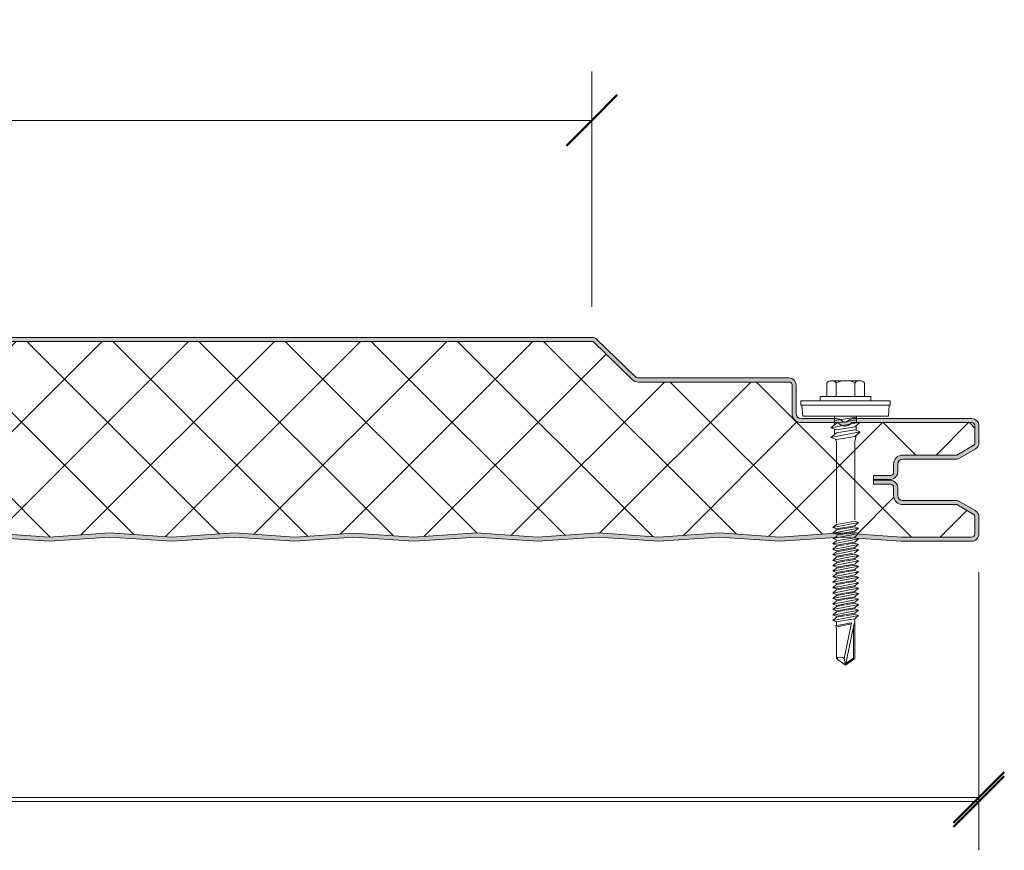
# Model space of a CAD drawing. Header units: millimetres. Extents: x 12686 to 20863, y -5950 to 1224.
# Tile 8 of 10: x 13591 to 13834, y -5251 to -5046. Entities that reach past the tile are written whole.
import ezdxf

# ---------------------------------------------------------------- set-up
doc = ezdxf.new("R2010")
doc.units = ezdxf.units.MM
for name, color, linetype, lineweight in [('A-ANNO-DIMS', 211, 'Continuous', 9), ('A-ANNO-DIMS-5', 211, 'Continuous', 9), ('A-DETL-GENF', 92, 'Continuous', 13)]:
    doc.layers.add(name, color=color, linetype=linetype, lineweight=lineweight)
doc.styles.add('Yu Gothic', font='Yu Gothic.ttf', dxfattribs={"height": 15})
doc.dimstyles.new('Diagonal', dxfattribs={"dimscale": 304.8, "dimtxt": 17.413553, "dimasz": 0.04101, "dimexe": 0.03937, "dimexo": 0.024606, "dimgap": 0.024606, "dimtad": 1, "dimdec": 0, "dimzin": 0, "dimdsep": 46, "dimtxsty": 'Yu Gothic', "dimblk1": 'OBLIQUE', "dimblk2": 'OBLIQUE', "dimsah": 1, "dimcen": 0.09, "dimazin": 0, "dimtfac": 1, "dimtdec": 4, "dimtix": 1, "dimtmove": 0, "dimatfit": 3, "dimfxl": 1, "dimtvp": 1, "dimtfill": 1, "dimtolj": 1, "dimtzin": 0, "dimarcsym": 2})

# ---------------------------------------------------------------- blocks, each defined once
blk = doc.blocks.new('HFX 1000 - 1 RIB - SATINLINE - HFX 1000 50mm - 1 RIB - SATINLINE-4428270-ALL PANELS 3')
at = {"layer": 'A-DETL-GENF'}
h = blk.add_hatch(color=256, dxfattribs=at)
h.paths.add_polyline_path([(259.08, -0.04), (274.65, 0.99), (289.57, -0.01), (304.01, 0.96), (318.87, -0.04), (334.37, 0.99), (349.28, -0.01), (364.37, 0.99), (379.14, 0), (394.09, 0.99), (409.35, -0.03), (424.42, 0.94), (439, -0.04), (454.74, 0.98), (469.42, -0.01), (484.51, 0.99), (499.28, 0), (514.23, 0.99), (529.14, -0.01), (544.51, 0.97), (559.42, -0.03), (575.07, 0.97), (589.7, -0.01), (604.16, 0.96), (619.08, -0.04), (634.65, 0.99), (649.57, -0.01), (664.25, 0.94), (678.87, -0.04), (694.37, 0.99), (709.28, -0.01), (724.37, 0.99), (739.14, 0), (754.09, 0.99), (769, -0.01), (784.37, 0.97), (799.28, -0.03), (814.65, 0.99), (829.57, -0.01), (844.01, 0.96), (858.87, -0.04), (874.37, 0.99), (889.28, -0.01), (904.37, 0.99), (919.14, 0), (934.09, 0.99), (949, -0.01), (964.09, 0.99), (979.2, 0), (996.6, 0.05), (997, 0.19), (997.27, 0.34), (997.57, 0.63), (997.82, 1), (997.96, 1.43), (998, 1.86), (998, 5.96), (997.9, 6.52), (997.76, 6.86), (997.48, 7.23), (997, 7.57), (993.22, 9.75), (992.79, 9.93), (992.32, 9.99), (978.89, 10.04), (978.6, 10.16), (978.35, 10.35), (978.16, 10.59), (978.04, 10.88), (978, 11.19), (977.99, 13.31), (977.94, 13.66), (977.76, 14.09), (977.48, 14.47), (977.1, 14.75), (976.67, 14.93), (976.2, 14.99), (972, 14.99), (972, 13.99), (976.41, 13.97), (976.77, 13.76), (976.98, 13.4), (977, 13.19), (977, 11.19), (977.08, 10.63), (977.3, 10.09), (977.65, 9.64), (978.1, 9.29), (978.63, 9.07), (979.2, 8.99), (992.54, 8.99), (996.77, 6.52), (996.98, 6.16), (997, 5.96), (996.98, 1.61), (996.8, 1.27), (996.49, 1.05), (996.12, 1), (978.1, 1.05), (964, 2), (948.86, 1), (934, 2), (919.14, 1), (904.28, 2), (889.28, 0.99), (874.28, 2), (858.45, 0.99), (844.01, 1.96), (829.57, 0.99), (814.57, 2), (799.28, 0.97), (784, 2), (768.86, 1), (754, 2), (739.14, 1), (724.28, 2), (709.14, 1), (694.28, 2), (678.45, 0.99), (664.01, 1.96), (649.57, 0.99), (634.57, 2), (619.08, 0.96), (604.14, 1.96), (589.7, 0.99), (574.7, 2), (559.14, 0.99), (544.14, 2), (529, 1), (514.14, 2), (499.28, 1), (484.42, 2), (469.28, 1), (454.42, 2), (438.94, 0.97), (424.14, 1.96), (409, 0.99), (394, 2), (379.14, 1), (364.28, 2), (349.28, 0.99), (334.28, 2), (318.45, 0.99), (304.01, 1.96), (289.57, 0.99), (274.57, 2), (259.08, 0.96), (244.14, 1.96), (229.7, 0.99), (214.7, 2), (199, 1), (184.14, 2), (169, 1), (154.14, 2), (139.28, 1), (124.42, 2), (109.42, 0.99), (94.42, 2), (78.94, 0.97), (64.14, 1.96), (48.97, 1), (34, 2), (19.11, 1), (1.59, 1.02), (1.23, 1.23), (1.03, 1.59), (1, 1.8), (1, 9.3), (0.93, 9.86), (0.71, 10.4), (0.36, 10.85), (-0.1, 11.2), (-0.63, 11.42), (-1.2, 11.5), (-20.41, 11.52), (-20.77, 11.73), (-20.97, 12.09), (-21, 12.3), (-20.97, 13.4), (-20.77, 13.76), (-20.41, 13.97), (-20.2, 14), (-16, 14), (-16, 15), (-20.2, 15), (-20.67, 14.93), (-21.15, 14.72), (-21.47, 14.47), (-21.76, 14.1), (-21.94, 13.66), (-22, 13.2), (-21.99, 12.21), (-21.94, 11.83), (-21.76, 11.4), (-21.47, 11.02), (-21, 10.7), (-20.67, 10.56), (-20.2, 10.5), (-0.89, 10.45), (-0.6, 10.33), (-0.35, 10.14), (-0.15, 9.86), (-0.04, 9.61), (0, 9.3), (0, 1.8), (0.1, 1.23), (0.24, 0.9), (0.53, 0.52), (1, 0.2), (1.33, 0.06), (2.22, 0), (19.98, 0.05), (34.05, 1), (49.35, -0.03), (64.14, 0.96), (79, -0.04), (94.51, 0.99), (109.67, 0.01), (124.51, 0.99), (139.28, 0), (154.23, 0.99), (169.14, -0.01), (184.51, 0.97), (199.42, -0.03), (214.79, 0.99), (229.7, -0.01), (244.16, 0.96), (251.62, 0.46)])
h.paths.add_polyline_path([(976.2, 15.19), (976.67, 15.25), (977.1, 15.43), (977.48, 15.72), (977.81, 16.22), (977.94, 16.52), (978, 17.37), (978.04, 19.3), (978.16, 19.59), (978.35, 19.84), (978.63, 20.04), (978.89, 20.15), (979.2, 20.19), (992.54, 20.22), (992.79, 20.25), (993.22, 20.43), (997.1, 22.67), (997.48, 22.96), (997.76, 23.33), (997.94, 23.76), (998, 24.23), (997.99, 28.51), (997.9, 28.97), (997.76, 29.29), (997.48, 29.66), (997, 29.99), (996.67, 30.13), (996.04, 30.19), (966.7, 30.15), (966.36, 30.05), (965.76, 29.67), (965.38, 29.4), (964.92, 29.33), (964.48, 29.47), (963.68, 30.04), (963.32, 30.15), (962.95, 30.19), (953.89, 30.23), (953.6, 30.35), (953.23, 30.7), (953.15, 30.82), (953.04, 31.08), (953, 31.39), (953, 38.39), (952.9, 38.97), (952.76, 39.29), (952.48, 39.66), (952, 39.99), (951.67, 40.13), (951.2, 40.19), (913.85, 40.23), (913.56, 40.35), (913.07, 40.77), (903.63, 49.89), (903.55, 49.96), (902.99, 50.15), (902.66, 50.19), (452.34, 50.15), (452.2, 50.13), (451.67, 49.88), (451.41, 49.68), (441.73, 40.33), (441.48, 40.23), (441.17, 40.19), (413.85, 40.23), (413.56, 40.35), (413.07, 40.77), (403.71, 49.84), (403.4, 50.02), (402.99, 50.15), (402.66, 50.19), (-47.66, 50.15), (-47.79, 50.13), (-48.22, 49.96), (-48.7, 49.58), (-55.75, 42.64), (-55.91, 42.3), (-55.99, 41.93), (-55.98, 41.55), (-55.88, 41.19), (-55.7, 40.86), (-55.44, 40.58), (-55.13, 40.37), (-54.54, 40.21), (-54.26, 40.19), (-26.2, 40.14), (-0.57, 32.28), (-0.33, 32.09), (-0.15, 31.84), (-0.04, 31.56), (0, 31.26), (-0.04, 21.08), (-0.16, 20.79), (-0.35, 20.54), (-0.63, 20.34), (-0.89, 20.23), (-1.2, 20.19), (-20.41, 20.16), (-20.67, 20.13), (-21.1, 19.95), (-21.47, 19.66), (-21.76, 19.29), (-21.94, 18.86), (-22, 18.39), (-22, 16.99), (-21.9, 16.42), (-21.76, 16.09), (-21.47, 15.72), (-21, 15.39), (-20.67, 15.25), (-19.84, 15.19), (-16, 15.24), (-16, 16.19), (-20.41, 16.22), (-20.77, 16.42), (-20.97, 16.78), (-21, 16.99), (-20.97, 18.6), (-20.77, 18.96), (-20.41, 19.16), (-20.2, 19.19), (-1.2, 19.19), (-0.63, 19.26), (-0.1, 19.48), (0.36, 19.83), (0.71, 20.29), (0.93, 20.82), (1, 21.39), (1, 31.26), (0.93, 31.81), (0.72, 32.33), (0.39, 32.78), (-0.05, 33.13), (-0.56, 33.36), (-26.2, 41.19), (-54.54, 41.21), (-54.82, 41.36), (-54.97, 41.61), (-54.99, 41.86), (-54.88, 42.13), (-54.54, 42.49), (-47.66, 49.19), (402.99, 49.19), (412.62, 39.81), (413.07, 39.47), (413.59, 39.26), (414.15, 39.19), (441.17, 39.19), (441.73, 39.26), (442.26, 39.47), (442.71, 39.81), (452.34, 49.19), (902.99, 49.19), (912.62, 39.81), (913.07, 39.47), (913.59, 39.26), (914.15, 39.19), (951.41, 39.16), (951.77, 38.96), (951.98, 38.6), (952, 38.39), (952, 31.39), (952.08, 30.82), (952.3, 30.29), (952.65, 29.83), (953.1, 29.48), (953.63, 29.26), (954.2, 29.19), (963.35, 29.19), (963.67, 28.83), (964.07, 28.55), (964.52, 28.38), (965, 28.32), (965.48, 28.38), (965.93, 28.55), (966.33, 28.83), (966.65, 29.19), (996.41, 29.16), (996.77, 28.96), (996.98, 28.6), (997, 28.39), (996.98, 24.02), (996.77, 23.66), (996.6, 23.54), (992.54, 21.19), (979.2, 21.19), (978.63, 21.11), (978.1, 20.9), (977.65, 20.55), (977.3, 20.09), (977.08, 19.56), (977, 18.99), (976.98, 16.78), (976.77, 16.42), (976.41, 16.22), (976.2, 16.19), (972, 16.19), (972.03, 15.19), (975.62, 15.19)])
h = blk.add_hatch(dxfattribs=at)
h.set_pattern_fill('FP_1', color=256, style=0, pattern_type=2)
h.set_pattern_definition([(45, (-12829.426, 5174.747), (-10.606602, 10.606602), []), (135, (-12829.426, 5174.747), (-10.606602, -10.606602), [])])
h.paths.add_polyline_path([(619.08, 0.96), (634.57, 2), (649.57, 0.99), (664.01, 1.96), (678.87, 0.96), (694.28, 2), (709.28, 0.99), (724.28, 2), (739.14, 1), (754, 2), (769, 0.99), (784, 2), (799.28, 0.97), (814.57, 2), (829.57, 0.99), (844.01, 1.96), (858.87, 0.96), (874.28, 2), (889.28, 0.99), (904.28, 2), (919.14, 1), (934, 2), (949, 0.99), (964, 2), (978.9, 1), (996.49, 1.05), (996.8, 1.27), (996.91, 1.43), (997, 1.8), (997, 5.96), (996.9, 6.36), (996.6, 6.65), (992.54, 8.99), (979.2, 8.99), (978.63, 9.07), (978.1, 9.29), (977.65, 9.64), (977.3, 10.09), (977.08, 10.63), (977, 11.19), (977, 13.19), (976.9, 13.59), (976.6, 13.89), (976.2, 13.99), (972, 13.99), (972, 16.19), (976.41, 16.22), (976.77, 16.42), (976.9, 16.59), (977, 16.99), (977, 18.99), (977.08, 19.56), (977.3, 20.09), (977.65, 20.55), (978.1, 20.9), (978.63, 21.11), (979.2, 21.19), (992.54, 21.19), (996.77, 23.66), (996.9, 23.83), (997, 24.23), (997, 28.39), (996.9, 28.79), (996.6, 29.08), (996.2, 29.19), (966.65, 29.19), (966.33, 28.83), (965.93, 28.55), (965.48, 28.38), (965, 28.32), (964.52, 28.38), (964.07, 28.55), (963.67, 28.83), (963.35, 29.19), (954.2, 29.19), (953.63, 29.26), (952.95, 29.6), (952.65, 29.83), (952.3, 30.29), (952.08, 30.82), (952, 31.39), (952, 38.39), (951.9, 38.79), (951.6, 39.08), (951.2, 39.19), (914.15, 39.19), (913.59, 39.26), (913.07, 39.47), (912.62, 39.81), (902.99, 49.19), (452.34, 49.19), (442.71, 39.81), (442.26, 39.47), (441.73, 39.26), (441.17, 39.19), (414.15, 39.19), (413.59, 39.26), (413.07, 39.47), (412.62, 39.81), (402.99, 49.19), (-47.66, 49.19), (-54.91, 42.11), (-54.97, 41.98), (-54.95, 41.56), (-54.79, 41.34), (-54.54, 41.21), (-54.4, 41.19), (-26.2, 41.19), (-0.56, 33.36), (-0.05, 33.13), (0.39, 32.78), (0.72, 32.33), (0.93, 31.81), (1, 31.26), (1, 21.39), (0.93, 20.82), (0.71, 20.29), (0.36, 19.83), (-0.1, 19.48), (-0.63, 19.26), (-1.2, 19.19), (-20.41, 19.16), (-20.77, 18.96), (-20.89, 18.79), (-21, 18.39), (-21, 16.99), (-20.89, 16.59), (-20.6, 16.3), (-20.2, 16.19), (-16, 16.19), (-16, 14), (-20.41, 13.97), (-20.77, 13.76), (-20.89, 13.6), (-21, 13.2), (-21, 12.3), (-20.89, 11.9), (-20.6, 11.6), (-20.2, 11.5), (-1.2, 11.5), (-0.63, 11.42), (-0.1, 11.2), (0.36, 10.85), (0.71, 10.4), (0.93, 9.86), (1, 9.3), (1, 1.8), (1.11, 1.4), (1.4, 1.1), (1.8, 1), (19.11, 1), (34, 2), (49.35, 0.97), (64.14, 1.96), (79, 0.96), (94.42, 2), (109.67, 1.01), (124.42, 2), (139.28, 1), (154.14, 2), (169.14, 0.99), (184.14, 2), (199.42, 0.97), (214.7, 2), (229.7, 0.99), (244.14, 1.96), (259.08, 0.96), (274.57, 2), (289.57, 0.99), (304.01, 1.96), (318.87, 0.96), (334.28, 2), (349.28, 0.99), (364.28, 2), (379.14, 1), (394, 2), (409.35, 0.97), (424.14, 1.96), (439, 0.96), (454.42, 2), (469.42, 0.99), (484.42, 2), (499.28, 1), (514.14, 2), (529.14, 0.99), (544.14, 2), (559.42, 0.97), (574.7, 2), (589.7, 0.99), (604.14, 1.96)])
for p, q in [((902.66, 50.19), (652.66, 50.19)), ((902.99, 49.19), (652.66, 49.19)), ((912.62, 39.81), (902.99, 49.19)), ((913.31, 40.53), (903.92, 49.68)), ((951.2, 40.19), (914.15, 40.19)), ((951.2, 39.19), (914.15, 39.19)), ((960.52, 38.98), (960.52, 35.65)), ((961.68, 39.51), (968.64, 39.51)), ((962.84, 38.98), (962.84, 35.65)), ((967.48, 38.98), (967.48, 35.65)), ((969.8, 38.98), (969.8, 35.65)), ((952, 31.39), (952, 38.39)), ((953, 31.39), (953, 38.39)), ((976.16, 34.51), (954.16, 34.51)), ((954.16, 34.51), (954.16, 33.51)), ((971.41, 35.65), (958.91, 35.65)), ((958.91, 35.65), (958.91, 34.51)), ((971.41, 34.51), (971.41, 35.65)), ((976.16, 33.51), (976.16, 34.51)), ((954.16, 33.51), (976.16, 33.51)), ((954.41, 33.51), (954.63, 30.81)), ((975.69, 30.81), (975.91, 33.51)), ((962.95, 30.19), (954.2, 30.19)), ((963.35, 29.19), (954.2, 29.19)), ((975.69, 30.81), (954.63, 30.81)), ((961.55, 27.89), (968.77, 29.29)), ((962.47, 30.81), (962.47, 28.69)), ((967.86, 30.55), (962.47, 29.73)), ((967.86, 29.83), (962.91, 29.07)), ((996.2, 29.19), (966.65, 29.19)), ((996.2, 30.19), (967.05, 30.19)), ((968.77, 29.29), (967.41, 28.11)), ((967.86, 30.81), (967.86, 29.11)), ((962.91, 29.07), (961.55, 27.89)), ((962.91, 27.42), (961.55, 27.89)), ((961.55, 25.52), (968.77, 26.92)), ((962.91, 26.7), (961.55, 25.52)), ((962.47, 27.57), (962.47, 26.31)), ((967.41, 28.11), (962.91, 27.42)), ((967.41, 27.38), (962.91, 26.7)), ((968.77, 26.92), (967.41, 27.38)), ((967.41, 25.74), (968.77, 26.92)), ((967.77, 28.43), (967.77, 27.26)), ((997, 24.23), (997, 28.39)), ((998, 24.23), (998, 28.39)), ((961.55, 25.52), (962.91, 25.05)), ((962.6, 25.16), (962.92, 24.42)), ((962.91, 25.05), (967.41, 25.74)), ((962.92, 24.42), (962.92, 4.42)), ((967.42, 24.46), (967.79, 26.07)), ((967.42, 5.25), (967.42, 24.46)), ((992.54, 21.19), (996.6, 23.54)), ((993.22, 20.43), (997.1, 22.67)), ((979.2, 21.19), (992.54, 21.19)), ((979.2, 20.19), (992.32, 20.19)), ((977, 16.99), (977, 18.99)), ((978, 16.99), (978, 18.99)), ((972, 15.21), (972, 16.19)), ((972, 16.19), (976.2, 16.19)), ((972, 13.99), (972, 15.21)), ((972, 15.19), (976.2, 15.19)), ((976.2, 14.99), (972, 14.99)), ((976.2, 13.99), (972, 13.99)), ((977, 11.19), (977, 13.19)), ((978, 11.19), (978, 13.19)), ((992.32, 9.99), (979.2, 9.99)), ((997.1, 7.51), (993.22, 9.75)), ((992.54, 8.99), (979.2, 8.99)), ((996.6, 6.65), (992.54, 8.99)), ((962.91, 4.12), (967.41, 4.87)), ((968.31, 4.56), (967.41, 4.87)), ((997, 1.8), (997, 5.96)), ((998, 1.8), (998, 5.96)), ((962.01, 3.34), (968.31, 4.56)), ((962.91, 4.12), (962.01, 3.34)), ((962.01, 3.34), (962.91, 3.03)), ((962.01, 1.99), (968.31, 3.21)), ((962.91, 2.77), (962.01, 1.99)), ((962.91, 3.03), (967.41, 3.78)), ((967.41, 3.52), (962.91, 2.77)), ((967.41, 2.43), (962.91, 1.68)), ((968.31, 4.56), (967.41, 3.78)), ((968.31, 3.21), (967.41, 3.52)), ((968.31, 3.21), (967.41, 2.43)), ((754, 2), (769, 0.99)), ((754, 1), (769, -0.01)), ((769, 0.99), (784, 2)), ((769, -0.01), (784, 1)), ((784, 2), (799.28, 0.97)), ((784, 1), (799.28, -0.03)), ((799.28, 0.97), (814.57, 2)), ((799.28, -0.03), (814.57, 1)), ((814.57, 2), (829.57, 0.99)), ((814.57, 1), (829.57, -0.01)), ((829.57, 0.99), (844.01, 1.96)), ((829.57, -0.01), (844.01, 0.96)), ((844.01, 1.96), (858.87, 0.96)), ((844.01, 0.96), (858.87, -0.04)), ((858.87, 0.96), (874.28, 2)), ((858.87, -0.04), (874.28, 1)), ((874.28, 2), (889.28, 0.99)), ((874.28, 1), (889.28, -0.01)), ((889.28, 0.99), (904.28, 2)), ((889.28, -0.01), (904.28, 1)), ((904.28, 2), (919.14, 1)), ((904.28, 1), (919.14, 0)), ((919.14, 1), (934, 2)), ((919.14, 0), (934, 1)), ((934, 2), (949, 0.99)), ((934, 1), (949, -0.01)), ((949, 0.99), (964, 2)), ((949, -0.01), (964, 1)), ((962.01, 1.99), (962.91, 1.68)), ((962.01, 0.64), (963.11, 0.86)), ((962.01, 0.64), (962.91, 0.33)), ((962.91, 0.08), (962.01, -0.7)), ((962.4, 0.72), (962.99, 1.18)), ((967.41, 2.18), (962.91, 1.42)), ((962.91, 0.08), (963.76, 0.22)), ((962.92, 0.82), (968.31, 1.87)), ((963.76, 0.22), (967.41, 0.83)), ((964, 2), (978.9, 1)), ((964, 1), (978.86, 0)), ((968.31, 0.52), (964.26, -0.27)), ((968.31, 0.52), (967.18, 0.91)), ((968.31, 1.87), (967.24, 0.8)), ((968.31, 1.87), (967.41, 2.18)), ((968.31, 0.52), (967.41, -0.26)), ((978.86, 0), (996.07, 0)), ((978.9, 1), (996.12, 1)), ((964.26, -0.27), (962.01, -0.7)), ((962.01, -0.7), (962.91, -1.01)), ((962.91, -1.27), (962.01, -2.05)), ((962.01, -2.05), (965.4, -1.39)), ((962.01, -2.05), (962.91, -2.36)), ((962.91, -1.01), (964.71, -0.71)), ((964.93, -0.93), (962.91, -1.27)), ((965.88, -1.86), (962.91, -2.36)), ((966.11, -2.08), (962.91, -2.62)), ((964.71, -0.71), (967.41, -0.26)), ((967.41, -0.52), (965.25, -0.88)), ((965.4, -1.39), (968.31, -0.83)), ((967.41, -1.61), (965.88, -1.86)), ((967.41, -1.86), (966.11, -2.08)), ((966.55, -2.52), (968.31, -2.17)), ((968.31, -2.17), (967.38, -2.96)), ((968.31, -0.83), (967.41, -0.52)), ((968.31, -0.83), (967.41, -1.61)), ((968.31, -2.17), (967.41, -1.86)), ((962.01, -3.4), (966.55, -2.52)), ((962.91, -2.62), (962.01, -3.4)), ((962.01, -3.4), (962.91, -3.71)), ((962.91, -3.96), (962.01, -4.74)), ((962.01, -4.74), (965.4, -4.08)), ((962.01, -4.74), (962.91, -5.05)), ((962.91, -3.71), (967.06, -3.01)), ((964.93, -3.62), (962.91, -3.96)), ((965.88, -4.56), (962.91, -5.05)), ((967.41, -3.21), (965.25, -3.57)), ((967.41, -4.56), (965.25, -4.92)), ((965.4, -4.08), (968.31, -3.52)), ((967.41, -4.3), (965.88, -4.56)), ((968.31, -3.52), (967.41, -3.21)), ((968.31, -3.52), (967.41, -4.3)), ((968.31, -4.87), (967.41, -4.56)), ((962.91, -5.32), (962.01, -6.1)), ((962.01, -6.1), (965.4, -5.44)), ((962.01, -6.1), (962.91, -6.41)), ((962.91, -6.66), (962.01, -7.44)), ((962.01, -7.44), (965.4, -6.78)), ((964.93, -4.98), (962.91, -5.32)), ((965.88, -5.91), (962.91, -6.41)), ((964.93, -6.32), (962.91, -6.66)), ((965.88, -7.25), (962.91, -7.75)), ((967.41, -5.9), (965.25, -6.26)), ((967.41, -7.25), (965.25, -7.61)), ((965.4, -5.44), (968.31, -4.87)), ((965.4, -6.78), (968.31, -6.21)), ((967.41, -5.65), (965.88, -5.91)), ((967.41, -6.99), (965.88, -7.25)), ((968.31, -4.87), (967.41, -5.65)), ((968.31, -6.21), (967.41, -5.9)), ((968.31, -6.21), (967.41, -6.99)), ((968.31, -7.56), (967.41, -7.25)), ((962.01, -7.44), (962.91, -7.75)), ((962.91, -8), (962.01, -8.78)), ((962.01, -8.78), (965.4, -8.12)), ((962.01, -8.78), (962.91, -9.09)), ((962.91, -9.35), (962.01, -10.13)), ((962.01, -10.13), (965.4, -9.47)), ((964.93, -7.66), (962.91, -8)), ((965.88, -8.6), (962.91, -9.09)), ((964.93, -9.01), (962.91, -9.35)), ((967.41, -8.6), (965.25, -8.96)), ((965.4, -8.12), (968.31, -7.56)), ((965.4, -9.47), (968.31, -8.91)), ((967.41, -8.34), (965.88, -8.6)), ((967.41, -9.69), (965.88, -9.94)), ((968.31, -7.56), (967.41, -8.34)), ((968.31, -8.91), (967.41, -8.6)), ((968.31, -8.91), (967.41, -9.69)), ((962.01, -10.13), (962.91, -10.44)), ((962.91, -10.7), (962.01, -11.48)), ((962.01, -11.48), (965.4, -10.82)), ((962.01, -11.48), (962.91, -11.79)), ((962.91, -12.04), (962.01, -12.82)), ((965.88, -9.94), (962.91, -10.44)), ((964.93, -10.36), (962.91, -10.7)), ((965.88, -11.29), (962.91, -11.79)), ((964.93, -11.7), (962.91, -12.04)), ((967.41, -9.94), (965.25, -10.3)), ((967.41, -11.29), (965.25, -11.65)), ((965.4, -10.82), (968.31, -10.25)), ((965.4, -12.17), (968.31, -11.6)), ((967.41, -11.04), (965.88, -11.29)), ((968.31, -10.25), (967.41, -9.94)), ((968.31, -10.25), (967.41, -11.04)), ((968.31, -11.6), (967.41, -11.29)), ((968.31, -11.6), (967.41, -12.38)), ((962.01, -12.82), (965.4, -12.17)), ((962.01, -12.82), (962.91, -13.13)), ((962.91, -13.39), (962.01, -14.17)), ((962.01, -14.17), (965.4, -13.51)), ((962.01, -14.17), (962.91, -14.48)), ((965.88, -12.64), (962.91, -13.13)), ((964.93, -13.05), (962.91, -13.39)), ((965.88, -13.98), (962.91, -14.48)), ((964.93, -14.4), (962.91, -14.74)), ((967.41, -12.64), (965.25, -13)), ((967.41, -13.98), (965.25, -14.34)), ((965.4, -13.51), (968.31, -12.95)), ((965.4, -14.86), (968.31, -14.29)), ((967.41, -12.38), (965.88, -12.64)), ((967.41, -13.73), (965.88, -13.98)), ((968.31, -12.95), (967.41, -12.64)), ((968.31, -12.95), (967.41, -13.73)), ((968.31, -14.29), (967.41, -13.98)), ((968.31, -14.29), (967.41, -15.08)), ((962.91, -14.74), (962.01, -15.52)), ((962.01, -15.52), (965.4, -14.86)), ((962.01, -15.52), (962.91, -15.83)), ((962.91, -16.08), (962.01, -16.86)), ((962.01, -16.86), (965.4, -16.21)), ((962.01, -16.86), (962.91, -17.17)), ((965.88, -15.33), (962.91, -15.83)), ((964.93, -15.74), (962.91, -16.08)), ((965.88, -16.68), (962.91, -17.17)), ((967.41, -15.33), (965.25, -15.69)), ((967.41, -16.68), (965.25, -17.04)), ((965.4, -16.21), (968.31, -15.64)), ((967.41, -15.08), (965.88, -15.33)), ((967.41, -16.42), (965.88, -16.68)), ((968.31, -15.64), (967.41, -15.33)), ((968.31, -15.64), (967.41, -16.42)), ((968.31, -16.99), (967.41, -16.68)), ((962.91, -17.43), (962.01, -18.21)), ((962.01, -18.21), (965.4, -17.55)), ((962.01, -18.21), (962.91, -18.52)), ((962.91, -18.78), (962.01, -19.56)), ((962.01, -19.56), (965.4, -18.9)), ((964.93, -17.09), (962.91, -17.43)), ((965.88, -18.02), (962.91, -18.52)), ((964.93, -18.44), (962.91, -18.78)), ((965.88, -19.37), (962.91, -19.87)), ((967.41, -18.02), (965.25, -18.38)), ((965.4, -17.55), (968.31, -16.99)), ((965.4, -18.9), (968.31, -18.33)), ((967.41, -17.77), (965.88, -18.02)), ((967.41, -19.12), (965.88, -19.37)), ((968.31, -16.99), (967.41, -17.77)), ((968.31, -18.33), (967.41, -18.02)), ((968.31, -18.33), (967.41, -19.12)), ((967.41, -28.95), (967.41, -19.12)), ((962.01, -19.56), (962.91, -19.87)), ((966.65, -20.14), (962.52, -20.86)), ((962.58, -21.19), (966.59, -20.41)), ((962.91, -19.87), (962.91, -20.79)), ((962.91, -21.39), (962.91, -28.95)), ((964.82, -28.95), (966.65, -20.14)), ((967.29, -20.27), (965.16, -30.53)), ((967.15, -20.96), (967.15, -28.81)), ((962.91, -28.95), (965.16, -30.53)), ((965.16, -30.53), (964.82, -28.95)), ((965.16, -30.53), (967.41, -28.95)), ((967.15, -28.81), (965.24, -30.15))]:
    blk.add_line(p, q, dxfattribs=at)
for centre, radius, start, end in [((902.66, 48.39), 1.8, 45.7585, 90), ((914.15, 41.39), 2.2, 225.7585, 270), ((914.15, 41.39), 1.2, 225.7585, 270), ((951.2, 38.39), 1.8, 360, 90), ((951.2, 38.39), 0.8, 0, 90), ((961.68, 37.96), 1.54, 41.3319, 138.6681), ((965.16, 34.11), 5.39, 64.5175, 115.4825), ((968.64, 37.96), 1.54, 41.3319, 138.6681), ((951.2, 38.39), 0.8, 360, 30), ((954.2, 31.39), 2.2, 180, 270), ((954.2, 31.39), 1.2, 180, 270), ((962.95, 28.39), 1.8, 42.5574, 90), ((965, 30.32), 2, 214.5, 325.5), ((965, 30.32), 1, 224.7187, 319.1076), ((967.05, 28.39), 1.8, 90, 135.2998), ((996.2, 28.39), 1.8, 360, 90), ((996.2, 28.39), 0.8, 0, 90), ((996.2, 28.39), 0.8, 360, 30), ((996.2, 24.23), 0.8, 300, 360), ((996.2, 24.23), 0.8, 330, 360), ((996.2, 24.23), 1.8, 300, 360), ((979.2, 18.99), 2.2, 90, 180), ((979.2, 18.99), 1.2, 90, 180), ((992.32, 21.99), 1.8, 270, 300), ((976.2, 16.99), 1.8, 270, 360), ((976.2, 16.99), 0.8, 270, 360), ((976.2, 16.99), 0.8, 330, 0), ((976.2, 13.19), 1.8, 360, 90), ((976.2, 13.19), 0.8, 360, 90), ((976.2, 13.19), 0.8, 360, 30), ((979.2, 11.19), 2.2, 180, 270), ((979.2, 11.19), 1.2, 180, 270), ((992.32, 8.19), 1.8, 60, 90), ((996.2, 5.96), 1.8, 360, 60), ((996.2, 5.96), 0.8, 0, 60), ((996.2, 5.96), 0.8, 0, 30), ((996.2, 1.8), 1.8, 265.8468, 0), ((996.2, 1.8), 0.8, 263.7686, 360), ((963.86, -29.98), 1.41, 47.2756, 132.7244)]:
    blk.add_arc(centre, radius, start, end, dxfattribs=at)
blk = doc.blocks.new('DIMBLOCK5-ALL PANELS 3')
at = {"layer": 'A-ANNO-DIMS-5'}
for p, q in [((12829.43, -5238.92), (12829.43, -5189.29)), ((13827.43, -5238.92), (13827.43, -5189.29)), ((12829.43, -5238.92), (13827.43, -5238.92)), ((12829.43, -5238.92), (12829.43, -5250.92)), ((13827.43, -5238.92), (13827.43, -5250.92))]:
    blk.add_line(p, q, dxfattribs=at)
at = {"layer": 'A-ANNO-DIMS-5', "lineweight": 50}
for p, q in [((12829.43, -5238.92), (12835.68, -5232.67)), ((13827.43, -5238.92), (13833.68, -5232.67)), ((12829.43, -5238.92), (12823.18, -5245.17)), ((13827.43, -5238.92), (13821.18, -5245.17))]:
    blk.add_line(p, q, dxfattribs=at)
at = {"layer": 'A-ANNO-DIMS-5', "color": 0, "insert": (13311.91, -5214.12), "char_height": 15, "width": 39.6414, "attachment_point": 1, "line_spacing_factor": 1.024327, "style": 'Yu Gothic', "bg_fill": 3, "box_fill_scale": 1.25, "bg_fill_color": 256, "bg_fill_true_color": 13158600, "bg_fill_transparency": 0}
blk.add_mtext('998', dxfattribs=at)
blk = doc.blocks.new('_Oblique')
at = {"color": 0, "linetype": 'ByBlock', "lineweight": -2}
blk.add_line((-0.5, -0.5), (0.5, 0.5), dxfattribs=at)
blk = doc.blocks.new('DIMBLOCK7-ALL PANELS 3')
at = {"layer": 'A-ANNO-DIMS-5'}
for p, q in [((13257.09, -5071.11), (13257.09, -5059.11)), ((13732.09, -5071.11), (13732.09, -5059.11)), ((13257.09, -5071.11), (13732.09, -5071.11)), ((13257.09, -5071.11), (13257.09, -5120.27)), ((13732.09, -5071.11), (13732.09, -5117.06))]:
    blk.add_line(p, q, dxfattribs=at)
at = {"layer": 'A-ANNO-DIMS-5', "lineweight": 50}
for p, q in [((13257.09, -5071.11), (13263.34, -5064.86)), ((13732.09, -5071.11), (13738.34, -5064.86)), ((13257.09, -5071.11), (13250.84, -5077.36)), ((13732.09, -5071.11), (13725.84, -5077.36))]:
    blk.add_line(p, q, dxfattribs=at)
at = {"layer": 'A-ANNO-DIMS-5', "color": 0, "insert": (13478.07, -5046.31), "char_height": 15, "width": 39.6414, "attachment_point": 1, "line_spacing_factor": 1.024327, "style": 'Yu Gothic', "bg_fill": 3, "box_fill_scale": 1.25, "bg_fill_color": 256, "bg_fill_true_color": 13158600, "bg_fill_transparency": 0}
blk.add_mtext('475', dxfattribs=at)
blk = doc.blocks.new('DIMBLOCK8-ALL PANELS 3')
at = {"layer": 'A-ANNO-DIMS-5'}
for p, q in [((12829.43, -5237.89), (12829.43, -5182.43)), ((13827.43, -5237.89), (13827.43, -5182.43)), ((12829.43, -5237.89), (13827.43, -5237.89)), ((12829.43, -5237.89), (12829.43, -5249.89)), ((13827.43, -5237.89), (13827.43, -5249.89))]:
    blk.add_line(p, q, dxfattribs=at)
at = {"layer": 'A-ANNO-DIMS-5', "lineweight": 50}
for p, q in [((12829.43, -5237.89), (12835.68, -5231.64)), ((13827.43, -5237.89), (13833.68, -5231.64)), ((12829.43, -5237.89), (12823.18, -5244.14)), ((13827.43, -5237.89), (13821.18, -5244.14))]:
    blk.add_line(p, q, dxfattribs=at)
at = {"layer": 'A-ANNO-DIMS-5', "color": 0, "insert": (13233.93, -5213.09), "char_height": 15, "width": 226.7859, "attachment_point": 1, "line_spacing_factor": 1.024327, "style": 'Yu Gothic', "bg_fill": 3, "box_fill_scale": 1.25, "bg_fill_color": 256, "bg_fill_true_color": 13158600, "bg_fill_transparency": 0}
blk.add_mtext('1000 COVER WIDTH', dxfattribs=at)

msp = doc.modelspace()

# ---------------------------------------------------------------- block references
at = {"layer": 'A-DETL-GENF'}
msp.add_blockref('HFX 1000 - 1 RIB - SATINLINE - HFX 1000 50mm - 1 RIB - SATINLINE-4428270-ALL PANELS 3', (12829.43, -5174.75), dxfattribs=at)

# ---------------------------------------------------------------- next in the draw order: dimensions: what is measured, and where the dimension line sits
at = {"layer": 'A-ANNO-DIMS'}
for base, p1, p2, override, picture, middle in [((13732.09, -5071.11), (13257.09, -5127.77), (13732.09, -5124.56), {"dimpost": '<>', "dimfxl": 475.007522}, 'DIMBLOCK7-ALL PANELS 3', (13494.59, -5056.11)), ((13827.43, -5238.92), (12829.43, -5181.79), (13827.43, -5181.79), {"dimpost": '<>', "dimfxl": 998.002744}, 'DIMBLOCK5-ALL PANELS 3', (13328.43, -5223.92))]:
    dim = msp.add_linear_dim(base=base, p1=p1, p2=p2, dimstyle='Diagonal', override=override, dxfattribs=at)
    dim.commit()
    dim.dimension.update_dxf_attribs({"geometry": picture, "text_midpoint": middle})

# ---------------------------------------------------------------- next in the draw order: dimensions: what is measured, and where the dimension line sits
dim = msp.add_linear_dim(base=(13827.43, -5237.89), p1=(12829.43, -5174.93), p2=(13827.43, -5174.93), text='1000 COVER WIDTH', dimstyle='Diagonal', override={"dimpost": '<>', "dimfxl": 998.002744}, dxfattribs=at)
dim.commit()
dim.dimension.update_dxf_attribs({"geometry": 'DIMBLOCK8-ALL PANELS 3', "text_midpoint": (13328.43, -5222.83)})

doc.saveas('drawing.dxf')
